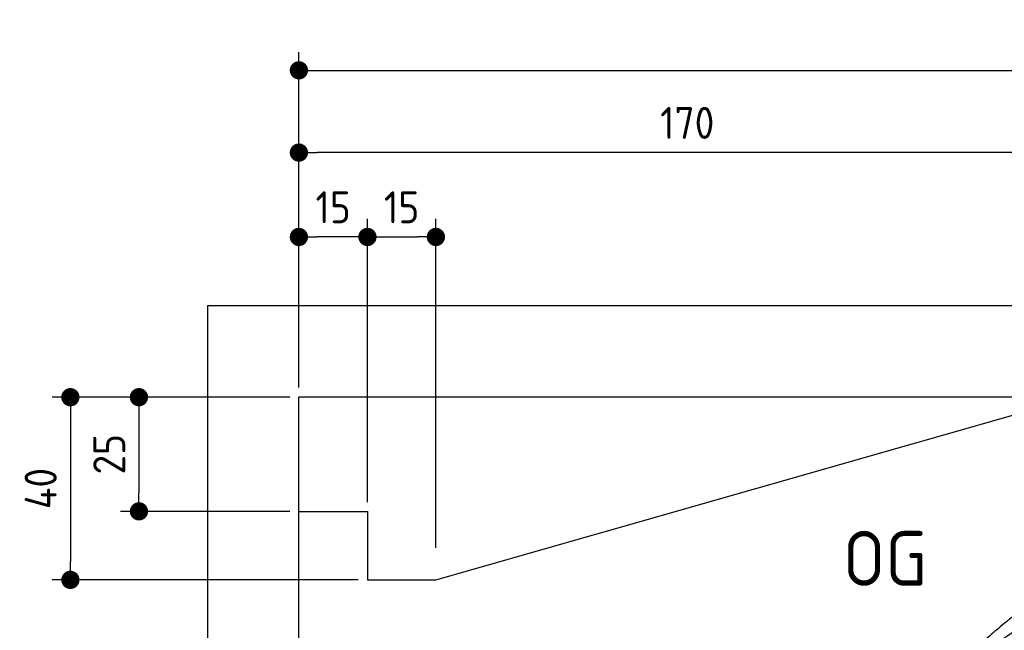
# Model space of a CAD drawing. Header units: millimetres. Extents: x -411 to 6777, y 0 to 6477.
# Tile 3 of 6: x -411 to 1744, y 5140 to 6477. Entities that reach past the tile are written whole.
import ezdxf

# ---------------------------------------------------------------- set-up
doc = ezdxf.new("R2010")
doc.units = ezdxf.units.MM
doc.layers.add('4', color=3, linetype='Continuous')
for name, color, linetype, lineweight in [('car', 10, 'Continuous', 25), ('Freiraum', 7, 'Continuous', 25), ('Gebäude', 7, 'Continuous', 25)]:
    doc.layers.add(name, color=color, linetype=linetype, lineweight=lineweight)
doc.styles.get("Standard").update_dxf_attribs({"font": 'ISOCP.SHX'})
doc.dimstyles.new('GEN-ISO', dxfattribs={"dimscale": 20, "dimtxt": 3.5, "dimasz": 2, "dimexe": 2, "dimexo": 1, "dimgap": 1.5, "dimtad": 1, "dimdec": 1, "dimlfac": 0.1, "dimdsep": 46, "dimtxsty": 'STANDARD', "dimblk": 'PUNKT', "dimcen": 2, "dimclrd": 256, "dimclre": 256, "dimclrt": 2, "dimadec": 0, "dimazin": 0, "dimtp": 0.1, "dimtm": 0.1, "dimtfac": 0.71, "dimtdec": 1, "dimtmove": 2, "dimatfit": 3, "dimldrblk": 'PUNKT', "dimfxl": 2, "dimtolj": 1, "dimarcsym": 0})

# ---------------------------------------------------------------- blocks, each defined once
blk = doc.blocks.new('PUNKT')
at = {"layer": '4', "color": 0, "linetype": 'ByBlock'}
blk.add_line((-0.5, 0), (-1, 0), dxfattribs=at)
at = {"layer": '4', "color": 0, "linetype": 'ByBlock', "const_width": 0.5}
blk.add_lwpolyline([(-0.25, 0, 1), (0.25, 0, 1)], format="xyb", close=True, dxfattribs=at)
blk = doc.blocks.new('*D304')
at = {"layer": '4', "lineweight": -2, "transparency": 16777216}
for p, q in [((200, 5670.9), (200, 6405.8)), ((5700, 5870.9), (5700, 6405.8)), ((240, 6365.8), (5660, 6365.8))]:
    blk.add_line(p, q, dxfattribs=at)
at = {"layer": 'Defpoints', "color": 0, "transparency": 16777216}
for p in [(5700, 6365.8), (5700, 5850.9), (200, 5650.9)]:
    blk.add_point(p, dxfattribs=at)
at = {"layer": '4', "lineweight": -2, "transparency": 16777216, "xscale": 40, "yscale": 40, "zscale": 40, "rotation": 180}
blk.add_blockref('PUNKT', (200, 6365.8), dxfattribs=at)
at = {"layer": '4', "lineweight": -2, "transparency": 16777216, "xscale": 40, "yscale": 40, "zscale": 40}
blk.add_blockref('PUNKT', (5700, 6365.8), dxfattribs=at)
at = {"layer": '4', "color": 2, "transparency": 16777216, "insert": (2950, 6430.8), "char_height": 70, "attachment_point": 5}
blk.add_mtext('550', dxfattribs=at)
blk = doc.blocks.new('Car')
at = {"layer": 'car'}
for points, degree in [([(1631.4, 5103.7), (1667.1, 5100.2), (1967, 5351.8), (2144.5, 5462.4)], 3), ([(1927.4, 5357.4), (1846.8, 5296.2), (1745.2, 5211.8), (1616.9, 5105.4), (1622.8, 5103.5)], 4)]:
    blk.add_open_spline(points, degree=degree, dxfattribs=at)
blk = doc.blocks.new('_Dot')
at = {"color": 0, "linetype": 'ByBlock', "lineweight": -2}
blk.add_line((-0.5, 0), (-1, 0), dxfattribs=at)
at = {"color": 0, "linetype": 'ByBlock', "const_width": 0.5}
blk.add_lwpolyline([(-0.25, 0, 1), (0.25, 0, 1)], format="xyb", close=True, dxfattribs=at)
blk = doc.blocks.new('*D310')
at = {"layer": '4', "lineweight": -2, "transparency": 16777216}
for p, q in [((200, 5670.9), (200, 6225.7)), ((1899.7, 5720), (1899.7, 6225.7)), ((1859.7, 6185.7), (240, 6185.7))]:
    blk.add_line(p, q, dxfattribs=at)
at = {"layer": 'Defpoints', "color": 0, "transparency": 16777216}
for p in [(200, 6185.7), (1899.7, 5700), (200, 5650.9)]:
    blk.add_point(p, dxfattribs=at)
at = {"layer": '4', "lineweight": -2, "transparency": 16777216, "xscale": 40, "yscale": 40, "zscale": 40, "rotation": 180}
blk.add_blockref('_Dot', (200, 6185.7), dxfattribs=at)
at = {"layer": '4', "lineweight": -2, "transparency": 16777216, "xscale": 40, "yscale": 40, "zscale": 40}
blk.add_blockref('_Dot', (1899.7, 6185.7), dxfattribs=at)
at = {"layer": '4', "color": 2, "transparency": 16777216, "insert": (1049.8, 6250.7), "char_height": 70, "attachment_point": 5}
blk.add_mtext('170', dxfattribs=at)
blk = doc.blocks.new('*D311')
at = {"layer": '4', "lineweight": -2, "transparency": 16777216}
for p, q in [((200, 5670.9), (200, 6040.9)), ((350, 5420.9), (350, 6040.9)), ((310, 6000.9), (240, 6000.9))]:
    blk.add_line(p, q, dxfattribs=at)
at = {"layer": 'Defpoints', "color": 0, "transparency": 16777216}
for p in [(200, 6000.9), (200, 5650.9), (350, 5400.9)]:
    blk.add_point(p, dxfattribs=at)
at = {"layer": '4', "lineweight": -2, "transparency": 16777216, "xscale": 40, "yscale": 40, "zscale": 40, "rotation": 180}
blk.add_blockref('_Dot', (200, 6000.9), dxfattribs=at)
at = {"layer": '4', "lineweight": -2, "transparency": 16777216, "xscale": 40, "yscale": 40, "zscale": 40}
blk.add_blockref('_Dot', (350, 6000.9), dxfattribs=at)
at = {"layer": '4', "color": 2, "transparency": 16777216, "insert": (275, 6065.9), "char_height": 70, "attachment_point": 5}
blk.add_mtext('15', dxfattribs=at)
blk = doc.blocks.new('*D312')
at = {"layer": '4', "lineweight": -2, "transparency": 16777216}
for p, q in [((180, 5650), (-340, 5650)), ((-300, 5610), (-300, 5290)), ((330, 5250), (-340, 5250))]:
    blk.add_line(p, q, dxfattribs=at)
at = {"layer": 'Defpoints', "color": 0, "transparency": 16777216}
for p in [(200, 5650), (-300, 5250), (350, 5250)]:
    blk.add_point(p, dxfattribs=at)
at = {"layer": '4', "lineweight": -2, "transparency": 16777216, "xscale": 40, "yscale": 40, "zscale": 40}
for p, rotation in [((-300, 5650), 90), ((-300, 5250), 270)]:
    blk.add_blockref('_Dot', p, dxfattribs=dict(at, rotation=rotation))
at = {"layer": '4', "color": 2, "transparency": 16777216, "insert": (-365, 5450), "char_height": 70, "attachment_point": 5, "rotation": 90}
blk.add_mtext('40', dxfattribs=at)
blk = doc.blocks.new('*D313')
at = {"layer": '4', "lineweight": -2, "transparency": 16777216}
for p, q in [((180, 5650), (-190, 5650)), ((-150, 5610), (-150, 5440)), ((180, 5400), (-190, 5400))]:
    blk.add_line(p, q, dxfattribs=at)
at = {"layer": 'Defpoints', "color": 0, "transparency": 16777216}
for p in [(200, 5650), (-150, 5400), (200, 5400)]:
    blk.add_point(p, dxfattribs=at)
at = {"layer": '4', "lineweight": -2, "transparency": 16777216, "xscale": 40, "yscale": 40, "zscale": 40}
for p, rotation in [((-150, 5650), 90), ((-150, 5400), 270)]:
    blk.add_blockref('_Dot', p, dxfattribs=dict(at, rotation=rotation))
at = {"layer": '4', "color": 2, "transparency": 16777216, "insert": (-215, 5525), "char_height": 70, "attachment_point": 5, "rotation": 90}
blk.add_mtext('25', dxfattribs=at)
blk = doc.blocks.new('*D314')
at = {"layer": '4', "lineweight": -2, "transparency": 16777216}
for p, q in [((350, 5420), (350, 6040.9)), ((499.8, 5320), (499.8, 6040.9)), ((390, 6000.9), (459.8, 6000.9))]:
    blk.add_line(p, q, dxfattribs=at)
at = {"layer": 'Defpoints', "color": 0, "transparency": 16777216}
for p in [(499.8, 6000.9), (350, 5400), (499.8, 5300)]:
    blk.add_point(p, dxfattribs=at)
at = {"layer": '4', "lineweight": -2, "transparency": 16777216, "xscale": 40, "yscale": 40, "zscale": 40, "rotation": 180}
blk.add_blockref('_Dot', (350, 6000.9), dxfattribs=at)
at = {"layer": '4', "lineweight": -2, "transparency": 16777216, "xscale": 40, "yscale": 40, "zscale": 40}
blk.add_blockref('_Dot', (499.8, 6000.9), dxfattribs=at)
at = {"layer": '4', "color": 2, "transparency": 16777216, "insert": (424.9, 6065.9), "char_height": 70, "attachment_point": 5}
blk.add_mtext('15', dxfattribs=at)
blk = doc.blocks.new('Gebäude_355_GT190')
at = {"layer": 'Freiraum'}
blk.add_lwpolyline([(200, 5400), (350, 5400), (350, 5250), (499.8, 5250), (1900, 5650)], dxfattribs=at)
at = {"layer": 'Gebäude'}
for p, q in [((5900, 5850), (0, 5850)), ((0, 5850), (0, 0)), ((5700, 5650), (200, 5650)), ((200, 200), (200, 5650))]:
    blk.add_line(p, q, dxfattribs=at)

msp = doc.modelspace()

# ---------------------------------------------------------------- block references
at = {"layer": 'car', "rotation": 359.4752422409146}
msp.add_blockref('Car', (0, 0), dxfattribs=at)
at = {"layer": 'Gebäude'}
msp.add_blockref('Gebäude_355_GT190', (0, 0), dxfattribs=at)

# ---------------------------------------------------------------- texts
msp.add_text('OG', height=120).set_placement((1390.46, 5237))

# ---------------------------------------------------------------- dimensions: what is measured, and where the dimension line sits
at = {"layer": '4'}
for base, p1, p2, override, picture, middle in [((5700, 6365.8), (200, 5650.88), (5700, 5850.88), {"dimtdec": 3, "dimtolj": 0}, '*D304', (2950, 6430.8)), ((200, 6185.7), (1899.68, 5700), (200, 5650.88), {"dimblk1": 'Dot', "dimblk2": 'Dot', "dimsah": 1, "dimtdec": 3, "dimtolj": 0}, '*D310', (1049.84, 6250.7)), ((200, 6000.88), (350, 5400.88), (200, 5650.88), {"dimblk1": 'Dot', "dimblk2": 'Dot', "dimsah": 1, "dimtdec": 3, "dimtolj": 0}, '*D311', (275, 6065.88)), ((499.76, 6000.88), (350, 5400), (499.76, 5300), {"dimblk1": 'Dot', "dimblk2": 'Dot', "dimsah": 1, "dimtdec": 3, "dimtolj": 0}, '*D314', (424.88, 6065.88))]:
    dim = msp.add_linear_dim(base=base, p1=p1, p2=p2, dimstyle='GEN-ISO', override=override, dxfattribs=at)
    dim.commit()
    dim.dimension.update_dxf_attribs({"geometry": picture, "text_midpoint": middle})
for base, p2, picture, middle in [((-300, 5250), (350, 5250), '*D312', (-365, 5450)), ((-150, 5400), (200, 5400), '*D313', (-215.01, 5525))]:
    dim = msp.add_linear_dim(base=base, p1=(200, 5650), p2=p2, angle=90, dimstyle='GEN-ISO', override={"dimblk1": 'Dot', "dimblk2": 'Dot', "dimsah": 1, "dimtdec": 3, "dimtolj": 0}, dxfattribs=at)
    dim.commit()
    dim.dimension.update_dxf_attribs({"geometry": picture, "text_midpoint": middle})

doc.saveas('drawing.dxf')
